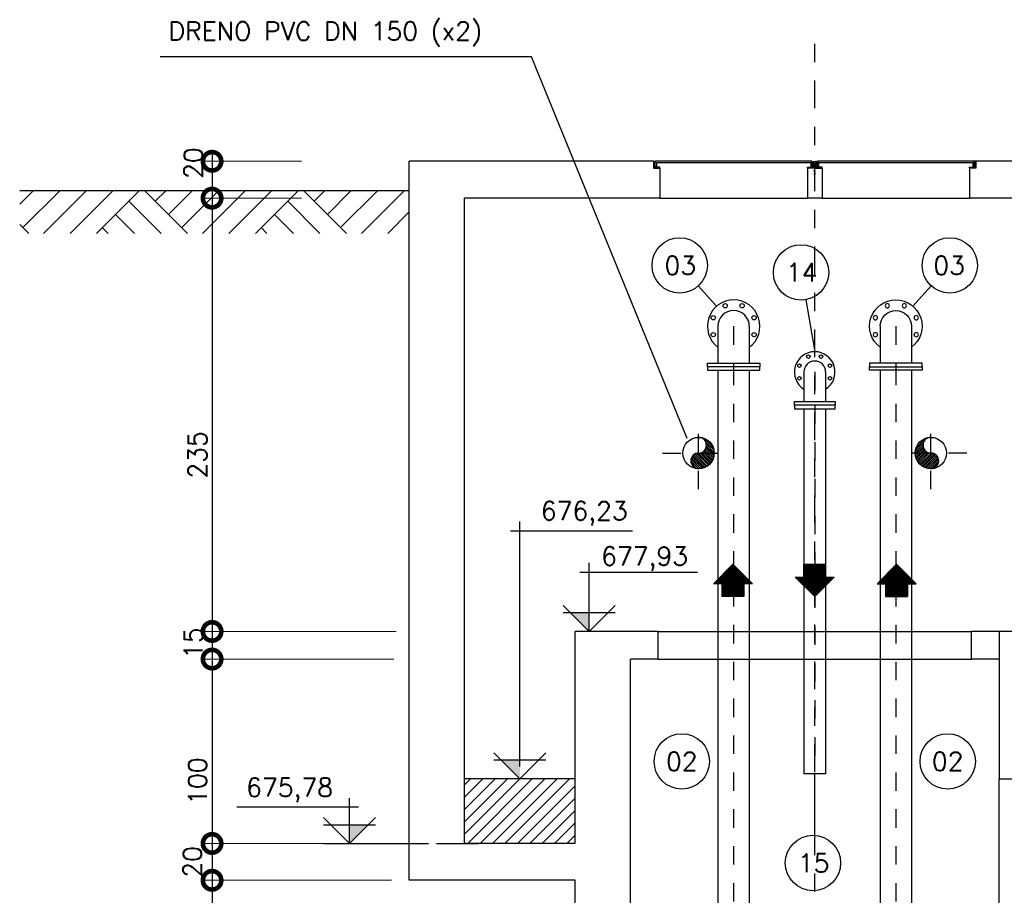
# Model space of a CAD drawing. Header units: millimetres. Extents: x 197878 to 197999, y 8707048 to 8707093.
# Tile 25 of 37: x 197896 to 197901, y 8707072 to 8707077. Entities that reach past the tile are written whole.
import ezdxf
from ezdxf.enums import TextEntityAlignment as Align

# ---------------------------------------------------------------- set-up
doc = ezdxf.new("R2010")
doc.units = ezdxf.units.MM
doc.header["$LTSCALE"] = 0.1
doc.linetypes.add('DASHDOT', pattern=[1, 0.5, -0.25, 0, -0.25])
doc.linetypes.add('HIDDEN', pattern=[0.375, 0.25, -0.125])
doc.layers.get('Defpoints').update_dxf_attribs({"lineweight": 9})
for name, color, linetype in [('BAR-EIXOS', 7, 'DASHDOT'), ('BAR-FUROS', 7, 'Continuous'), ('BAR-PECAS', 2, 'Continuous'), ('CONCRETO', 3, 'Continuous'), ('COTAS', 7, 'Continuous'), ('DIM', 7, 'Continuous'), ('EIXO', 7, 'DASHDOT'), ('ELEVAÇÃO', 2, 'Continuous'), ('ESTRUTURA', 5, 'Continuous'), ('HACHURA', 7, 'Continuous'), ('LFINA', 3, 'Continuous'), ('LGROSSA', 5, 'Continuous'), ('PROJ', 7, 'HIDDEN'), ('RELAÇÀO', 2, 'Continuous'), ('TAMPA', 3, 'Continuous'), ('TERRENO', 1, 'Continuous'), ('TEXTO', 2, 'Continuous')]:
    doc.layers.add(name, color=color, linetype=linetype)
doc.styles.add('romans', font='romans.shx')
doc.dimstyles.get("Standard").update_dxf_attribs({"dimtxt": 0.1, "dimasz": 0.2, "dimexe": 0.05, "dimexo": 0.05, "dimgap": 0.025, "dimtad": 1, "dimtoh": 1, "dimdec": 0, "dimlfac": 100, "dimzin": 0, "dimdsep": 46, "dimtxsty": 'romans', "dimblk1": 'DOTSMALL', "dimblk2": 'DOTSMALL', "dimsah": 1, "dimcen": 0.3, "dimdle": 0.05, "dimclrd": 7, "dimclre": 7, "dimclrt": 2, "dimazin": 0, "dimtfac": 1, "dimtdec": 0, "dimtmove": 2, "dimatfit": 3, "dimldrblk": 'DOTSMALL', "dimfxl": 0, "dimtolj": 1, "dimtzin": 0, "dimlwe": 5, "dimarcsym": 0})

# ---------------------------------------------------------------- blocks, each defined once
blk = doc.blocks.new('_DOTSMALL')
at = {"color": 0, "linetype": 'ByBlock', "const_width": 0.5}
blk.add_lwpolyline([(-0.0625, 0, 1), (0.0625, 0, 1)], format="xyb", close=True, dxfattribs=at)
blk = doc.blocks.new('*D160')
at = {"layer": 'Defpoints', "color": 0}
for p in [(197897.3827, 8707076.0107), (197896.8482, 8707075.8107), (197897.3827, 8707075.8107)]:
    blk.add_point(p, dxfattribs=at)
at = {"layer": 'DIM', "color": 7, "lineweight": -2}
blk.add_line((197896.8482, 8707076.0607), (197896.8482, 8707075.7607), dxfattribs=at)
at = {"layer": 'DIM', "color": 7, "lineweight": 5}
for p, q in [((197897.3327, 8707076.0107), (197896.7982, 8707076.0107)), ((197897.3327, 8707075.8107), (197896.7982, 8707075.8107))]:
    blk.add_line(p, q, dxfattribs=at)
at = {"layer": 'DIM', "color": 7, "lineweight": -2, "xscale": 0.2, "yscale": 0.2, "zscale": 0.2}
for p, rotation in [((197896.8482, 8707076.0107), 90), ((197896.8482, 8707075.8107), 270)]:
    blk.add_blockref('_DOTSMALL', p, dxfattribs=dict(at, rotation=rotation))
at = {"layer": 'DIM', "color": 2, "insert": (197896.7465, 8707076.0007), "char_height": 0.1, "attachment_point": 5, "rotation": 90, "style": 'romans'}
blk.add_mtext('\\A1;20', dxfattribs=at)
blk = doc.blocks.new('*D161')
at = {"layer": 'Defpoints', "color": 0}
for p in [(197897.6827, 8707073.3107), (197896.8482, 8707072.3107), (197897.8846, 8707072.3107)]:
    blk.add_point(p, dxfattribs=at)
at = {"layer": 'DIM', "color": 7, "lineweight": -2}
blk.add_line((197896.8482, 8707073.3607), (197896.8482, 8707072.2607), dxfattribs=at)
at = {"layer": 'DIM', "color": 7, "lineweight": 5}
blk.add_line((197897.8346, 8707072.3107), (197896.7982, 8707072.3107), dxfattribs=at)
at = {"layer": 'DIM', "color": 7, "lineweight": -2, "xscale": 0.2, "yscale": 0.2, "zscale": 0.2}
for p, rotation in [((197896.8482, 8707073.3107), 90), ((197896.8482, 8707072.3107), 270)]:
    blk.add_blockref('_DOTSMALL', p, dxfattribs=dict(at, rotation=rotation))
at = {"layer": 'DIM', "color": 2, "insert": (197896.7698, 8707072.6486), "char_height": 0.1, "attachment_point": 5, "rotation": 90, "style": 'romans'}
blk.add_mtext('\\A1;100', dxfattribs=at)
blk = doc.blocks.new('*D162')
at = {"layer": 'Defpoints', "color": 0}
for p in [(197897.6827, 8707072.3107), (197896.8482, 8707072.1107), (197897.8712, 8707072.1107)]:
    blk.add_point(p, dxfattribs=at)
at = {"layer": 'DIM', "color": 7, "lineweight": -2}
blk.add_line((197896.8482, 8707072.3607), (197896.8482, 8707072.0607), dxfattribs=at)
at = {"layer": 'DIM', "color": 7, "lineweight": 5}
blk.add_line((197897.8212, 8707072.1107), (197896.7982, 8707072.1107), dxfattribs=at)
at = {"layer": 'DIM', "color": 7, "lineweight": -2, "xscale": 0.2, "yscale": 0.2, "zscale": 0.2}
for p, rotation in [((197896.8482, 8707072.3107), 90), ((197896.8482, 8707072.1107), 270)]:
    blk.add_blockref('_DOTSMALL', p, dxfattribs=dict(at, rotation=rotation))
at = {"layer": 'DIM', "color": 2, "insert": (197896.7416, 8707072.2107), "char_height": 0.1, "attachment_point": 5, "rotation": 90, "style": 'romans'}
blk.add_mtext('\\A1;20', dxfattribs=at)
blk = doc.blocks.new('*D163')
at = {"layer": 'Defpoints', "color": 0}
for p in [(197897.3827, 8707072.1107), (197896.8482, 8707070.4107), (197898.7952, 8707070.4107)]:
    blk.add_point(p, dxfattribs=at)
at = {"layer": 'DIM', "color": 7, "lineweight": -2}
blk.add_line((197896.8482, 8707072.1607), (197896.8482, 8707070.3607), dxfattribs=at)
at = {"layer": 'DIM', "color": 7, "lineweight": 5}
blk.add_line((197898.7452, 8707070.4107), (197896.7982, 8707070.4107), dxfattribs=at)
at = {"layer": 'DIM', "color": 7, "lineweight": -2, "xscale": 0.2, "yscale": 0.2, "zscale": 0.2}
for p, rotation in [((197896.8482, 8707072.1107), 90), ((197896.8482, 8707070.4107), 270)]:
    blk.add_blockref('_DOTSMALL', p, dxfattribs=dict(at, rotation=rotation))
at = {"layer": 'DIM', "color": 2, "insert": (197896.7732, 8707071.2607), "char_height": 0.1, "attachment_point": 5, "rotation": 90, "style": 'romans'}
blk.add_mtext('\\A1;170', dxfattribs=at)
blk = doc.blocks.new('*D164')
at = {"layer": 'Defpoints', "color": 0}
for p in [(197897.6827, 8707075.8107), (197896.8482, 8707073.4607), (197897.898, 8707073.4607)]:
    blk.add_point(p, dxfattribs=at)
at = {"layer": 'DIM', "color": 7, "lineweight": -2}
blk.add_line((197896.8482, 8707075.8607), (197896.8482, 8707073.4107), dxfattribs=at)
at = {"layer": 'DIM', "color": 7, "lineweight": 5}
blk.add_line((197897.848, 8707073.4607), (197896.7982, 8707073.4607), dxfattribs=at)
at = {"layer": 'DIM', "color": 7, "lineweight": -2, "xscale": 0.2, "yscale": 0.2, "zscale": 0.2}
for p, rotation in [((197896.8482, 8707075.8107), 90), ((197896.8482, 8707073.4607), 270)]:
    blk.add_blockref('_DOTSMALL', p, dxfattribs=dict(at, rotation=rotation))
at = {"layer": 'DIM', "color": 2, "insert": (197896.7689, 8707074.4181), "char_height": 0.1, "attachment_point": 5, "rotation": 90, "style": 'romans'}
blk.add_mtext('\\A1;235', dxfattribs=at)
blk = doc.blocks.new('*D165')
at = {"layer": 'Defpoints', "color": 0}
for p in [(197897.898, 8707073.4607), (197896.8482, 8707073.3107), (197897.8846, 8707073.3107)]:
    blk.add_point(p, dxfattribs=at)
at = {"layer": 'DIM', "color": 7, "lineweight": -2}
blk.add_line((197896.8482, 8707073.5107), (197896.8482, 8707073.2607), dxfattribs=at)
at = {"layer": 'DIM', "color": 7, "lineweight": 5}
for p, q in [((197897.848, 8707073.4607), (197896.7982, 8707073.4607)), ((197897.8346, 8707073.3107), (197896.7982, 8707073.3107))]:
    blk.add_line(p, q, dxfattribs=at)
at = {"layer": 'DIM', "color": 7, "lineweight": -2, "xscale": 0.2, "yscale": 0.2, "zscale": 0.2}
for p, rotation in [((197896.8482, 8707073.4607), 90), ((197896.8482, 8707073.3107), 270)]:
    blk.add_blockref('_DOTSMALL', p, dxfattribs=dict(at, rotation=rotation))
at = {"layer": 'DIM', "color": 2, "insert": (197896.7465, 8707073.3973), "char_height": 0.1, "attachment_point": 5, "rotation": 90, "style": 'romans'}
blk.add_mtext('\\A1;15', dxfattribs=at)
blk = doc.blocks.new('BB-3-CC01-N10-D100-S0')
at = {"layer": 'BAR-EIXOS'}
blk.add_line((0, 0), (0, -0.18), dxfattribs=at)
at = {"layer": 'BAR-FUROS'}
for centre in [(-0.0344, 0.0831), (0.0344, 0.0831), (-0.0831, 0.0344), (0.0831, 0.0344), (-0.0831, -0.0344), (0.0831, -0.0344)]:
    blk.add_circle(centre, 0.0095, dxfattribs=at)
at = {"layer": 'BAR-PECAS'}
for p, q in [((-0.059, 0), (-0.059, -0.161)), ((0.059, 0), (0.059, -0.161))]:
    blk.add_line(p, q, dxfattribs=at)
blk.add_lwpolyline([(0.11, -0.18), (-0.11, -0.18), (-0.11, -0.161), (0.11, -0.161)], close=True, dxfattribs=at)
for radius, start, end in [(0.11, 302.4364, 237.5636), (0.059, 0, 180)]:
    blk.add_arc((0, 0), radius, start, end, dxfattribs=at)
blk = doc.blocks.new('BB-3-CC01-N10-D150-S0')
at = {"layer": 'BAR-EIXOS'}
blk.add_line((0, 0), (0, -0.22), dxfattribs=at)
at = {"layer": 'BAR-FUROS'}
for centre in [(-0.0459, 0.1109), (0.0459, 0.1109), (-0.1109, 0.0459), (0.1109, 0.0459), (-0.1109, -0.0459), (0.1109, -0.0459)]:
    blk.add_circle(centre, 0.0115, dxfattribs=at)
at = {"layer": 'BAR-PECAS'}
for p, q in [((-0.085, 0), (-0.085, -0.201)), ((0.085, 0), (0.085, -0.201))]:
    blk.add_line(p, q, dxfattribs=at)
blk.add_lwpolyline([(0.1425, -0.22), (-0.1425, -0.22), (-0.1425, -0.201), (0.1425, -0.201)], close=True, dxfattribs=at)
for radius, start, end in [(0.1425, 306.619, 233.381), (0.085, 0, 180)]:
    blk.add_arc((0, 0), radius, start, end, dxfattribs=at)
blk = doc.blocks.new('A$C26ED7CE0')
for p, q in [((0.1661, 0.1761), (0.0461, 0.1761)), ((0.0461, 0.1061), (0.0461, 0.1761)), ((0.1661, 0.1061), (0.1661, 0.1761)), ((0.1061, 0), (0, 0.1061)), ((0.0461, 0.1061), (0, 0.1061)), ((0.1061, 0), (0.2121, 0.1061)), ((0.2121, 0.1061), (0.1661, 0.1061))]:
    blk.add_line(p, q)
at = {"color": 0}
for p, q in [((0.1632, 0.0571), (0.0461, 0.1742)), ((0.1614, 0.0553), (0.0461, 0.1707)), ((0.1596, 0.0536), (0.0461, 0.1671)), ((0.1579, 0.0518), (0.0461, 0.1636)), ((0.1649, 0.0589), (0.0478, 0.1761)), ((0.1667, 0.0606), (0.0513, 0.1761)), ((0.1685, 0.0624), (0.0548, 0.1761)), ((0.1702, 0.0642), (0.0584, 0.1761)), ((0.172, 0.0659), (0.0619, 0.1761)), ((0.1738, 0.0677), (0.0654, 0.1761)), ((0.1755, 0.0695), (0.069, 0.1761)), ((0.1773, 0.0712), (0.0725, 0.1761)), ((0.1791, 0.073), (0.076, 0.1761)), ((0.1809, 0.0748), (0.0796, 0.1761)), ((0.1826, 0.0766), (0.0831, 0.1761)), ((0.1844, 0.0783), (0.0866, 0.1761)), ((0.1862, 0.0801), (0.0902, 0.1761)), ((0.1879, 0.0819), (0.0937, 0.1761)), ((0.1661, 0.1072), (0.0972, 0.1761)), ((0.1661, 0.1108), (0.1008, 0.1761)), ((0.1661, 0.1143), (0.1043, 0.1761)), ((0.1661, 0.1179), (0.1079, 0.1761)), ((0.1661, 0.1214), (0.1114, 0.1761)), ((0.1661, 0.1249), (0.1149, 0.1761)), ((0.1661, 0.1285), (0.1185, 0.1761)), ((0.1661, 0.132), (0.122, 0.1761)), ((0.1661, 0.1355), (0.1255, 0.1761)), ((0.1661, 0.1391), (0.1291, 0.1761)), ((0.1661, 0.1426), (0.1326, 0.1761)), ((0.1661, 0.1461), (0.1361, 0.1761)), ((0.1661, 0.1497), (0.1397, 0.1761)), ((0.1661, 0.1532), (0.1432, 0.1761)), ((0.1661, 0.1567), (0.1467, 0.1761)), ((0.1661, 0.1603), (0.1503, 0.1761)), ((0.1661, 0.1638), (0.1538, 0.1761)), ((0.1661, 0.1674), (0.1574, 0.1761)), ((0.1661, 0.1709), (0.1609, 0.1761)), ((0.1661, 0.1744), (0.1644, 0.1761)), ((0.1561, 0.05), (0.0461, 0.1601)), ((0.1543, 0.0483), (0.0461, 0.1565)), ((0.1526, 0.0465), (0.0461, 0.153)), ((0.1508, 0.0447), (0.0461, 0.1495)), ((0.149, 0.043), (0.0461, 0.1459)), ((0.1473, 0.0412), (0.0461, 0.1424)), ((0.1455, 0.0394), (0.0461, 0.1389)), ((0.1437, 0.0377), (0.0461, 0.1353)), ((0.142, 0.0359), (0.0461, 0.1318)), ((0.1402, 0.0341), (0.0461, 0.1283)), ((0.1384, 0.0324), (0.0461, 0.1247)), ((0.1367, 0.0306), (0.0461, 0.1212)), ((0.1349, 0.0288), (0.0461, 0.1176)), ((0.1331, 0.0271), (0.0461, 0.1141)), ((0.1314, 0.0253), (0.0461, 0.1106)), ((0.1296, 0.0235), (0.0461, 0.107)), ((0.1066, 0.0005), (0.0011, 0.1061)), ((0.1084, 0.0023), (0.0046, 0.1061)), ((0.1101, 0.0041), (0.0081, 0.1061)), ((0.1119, 0.0058), (0.0117, 0.1061)), ((0.1137, 0.0076), (0.0152, 0.1061)), ((0.1154, 0.0094), (0.0188, 0.1061)), ((0.1172, 0.0111), (0.0223, 0.1061)), ((0.119, 0.0129), (0.0258, 0.1061)), ((0.1207, 0.0147), (0.0294, 0.1061)), ((0.1225, 0.0164), (0.0329, 0.1061)), ((0.1243, 0.0182), (0.0364, 0.1061)), ((0.1261, 0.02), (0.04, 0.1061)), ((0.1278, 0.0218), (0.0435, 0.1061)), ((0.1897, 0.0836), (0.1672, 0.1061)), ((0.1915, 0.0854), (0.1708, 0.1061)), ((0.1932, 0.0872), (0.1743, 0.1061)), ((0.195, 0.0889), (0.1779, 0.1061)), ((0.1968, 0.0907), (0.1814, 0.1061)), ((0.1985, 0.0925), (0.1849, 0.1061)), ((0.2003, 0.0942), (0.1885, 0.1061)), ((0.2021, 0.096), (0.192, 0.1061))]:
    blk.add_line(p, q, dxfattribs=at)

msp = doc.modelspace()

# ---------------------------------------------------------------- hatches: boundary and pattern name
at = {"layer": 'BAR-PECAS'}
h = msp.add_hatch(dxfattribs=at)
h.set_pattern_fill('ANSI31', color=9, scale=0.002265, angle=180, style=0)
h.set_pattern_definition([(315, (198009.91519, 8706974.5258995), (-0.0050857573, -0.0050857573), [])])
h.paths.add_polyline_path([(197899.48841, 8707074.34342, -1), (197899.48841, 8707074.42842)])
h.paths.add_polyline_path([(197899.48841, 8707074.42842), (197899.57341, 8707074.42842, -0.4142136), (197899.48841, 8707074.34342)])
h.paths.add_polyline_path([(197899.57341, 8707074.42842), (197899.48841, 8707074.42842, 0.9999987), (197899.48841, 8707074.51342, -0.4142136)])
h = msp.add_hatch(dxfattribs=at)
h.set_pattern_fill('ANSI31', color=9, scale=0.002265, angle=180, style=0)
h.set_pattern_definition([(225, (197790.321623, 8706974.5258995), (0.0050857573, -0.0050857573), [])])
h.paths.add_polyline_path([(197900.74841, 8707074.34342, 1), (197900.74841, 8707074.42842)])
h.paths.add_polyline_path([(197900.74841, 8707074.42842), (197900.66341, 8707074.42842, 0.4142136), (197900.74841, 8707074.34342)])
h.paths.add_polyline_path([(197900.66341, 8707074.42842), (197900.74841, 8707074.42842, -0.9999987), (197900.74841, 8707074.51342, 0.4142136)])
at = {"layer": 'CONCRETO'}
h = msp.add_hatch(dxfattribs=at)
h.set_pattern_fill('AR-CONC', color=256, scale=0.001, style=0)
h.set_pattern_definition([(130, (198005.7883, 8706993.36226), (-0.18218467, -0.01593909), [0.01905, -0.20955]), (185, (198005.7883, 8706993.36226), (0.03524283, 0.19105664), [0.01524, -0.16764]), (79.549, (198005.77312, 8706993.36093), (-0.1469425, 0.17511669), [0.01619, -0.17809]), (133.8158, (198005.7883, 8706993.41306), (-0.27107904, -0.04204233), [0.028575, -0.314325]), (83.3644, (198005.76572, 8706993.40956), (-0.23740423, 0.24742556), [0.024285, -0.267135]), (188.816, (198005.7883, 8706993.41306), (-0.2374046, 0.2474251), [0.02286, -0.25146]), (159, (198005.7629, 8706993.40036), (-0.15161488, -0.10226552), [0.01905, -0.20955]), (214, (198005.7629, 8706993.40036), (-0.06180203, 0.18418797), [0.01524, -0.16764]), (108.5486, (198005.75027, 8706993.39184), (-0.2134165, 0.08192286), [0.01619, -0.17809]), (142.5, (198005.788307, 8706993.36226), (-0.003088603, 0.08455504), [0, -0.165608, 0, -0.17018, 0, -0.168275]), (172.5, (198005.78831, 8706993.36226), (-0.06681966, 0.100180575), [0, -0.097028, 0, -0.161798, 0, -0.064135]), (212.5, (198005.84495, 8706993.36226), (-0.135590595, -0.005728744), [0, -0.0635, 0, -0.19812, 0, -0.26289]), (222.5, (198005.87035, 8706993.36226), (-0.14812918, 0.02542649), [0, -0.08255, 0, -0.131572, 0, -0.18669])])
h.paths.add_polyline_path([(197900.07841, 8707075.92573), (197900.11341, 8707075.92573), (197900.11341, 8707075.96073), (197900.12341, 8707075.96073), (197900.12341, 8707075.92573), (197900.15841, 8707075.92573), (197900.15841, 8707075.81073), (197900.07841, 8707075.81073)])
at = {"layer": 'ELEVAÇÃO'}
for points in [[(197898.89415, 8707073.56215), (197898.79273, 8707073.56215), (197898.89415, 8707073.46073)], [(197898.51841, 8707072.76215), (197898.41699, 8707072.76215), (197898.51841, 8707072.66073)], [(197897.59361, 8707072.41215), (197897.69503, 8707072.41215), (197897.59361, 8707072.31073)]]:
    msp.add_hatch(color=256, dxfattribs=at).paths.add_polyline_path(points)
at = {"layer": 'HACHURA'}
h = msp.add_hatch(dxfattribs=at)
h.set_pattern_fill('ANSI31', color=256, scale=0.015, style=0)
h.set_pattern_definition([(45, (-523782.578406, -252238.618236), (-0.033675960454, 0.033675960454), [])])
h.paths.add_polyline_path([(197898.81841, 8707072.31073), (197898.81841, 8707072.66073), (197898.21841, 8707072.66073), (197898.21841, 8707072.31073)])
at = {"layer": 'PROJ'}
h = msp.add_hatch(dxfattribs=at)
h.set_pattern_fill('ANSI31', color=256, scale=0.025, style=0)
h.set_pattern_definition([(135, (198043.78695, 8707038.7889183), (0.00220970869, 0.00220970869), [])])
h.paths.add_polyline_path([(197900.07841, 8707075.97898), (197900.10841, 8707075.97898), (197900.10841, 8707076.00898), (197900.11341, 8707076.00898), (197900.11341, 8707075.97398), (197900.07841, 8707075.97398)])
h = msp.add_hatch(dxfattribs=at)
h.set_pattern_fill('ANSI31', color=256, scale=0.025, style=0)
h.set_pattern_definition([(45, (197756.4498633, 8707038.7889183), (-0.00220970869, 0.00220970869), [])])
h.paths.add_polyline_path([(197900.15841, 8707075.97898), (197900.12841, 8707075.97898), (197900.12841, 8707076.00898), (197900.12341, 8707076.00898), (197900.12341, 8707075.97398), (197900.15841, 8707075.97398)])
h = msp.add_hatch(dxfattribs=at)
h.set_pattern_fill('ANSI31', color=256, scale=0.025, style=0)
h.set_pattern_definition([(135, (198044.66695, 8707038.7889183), (0.00220970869, 0.00220970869), [])])
h.paths.add_polyline_path([(197900.95841, 8707075.97898), (197900.98841, 8707075.97898), (197900.98841, 8707076.00898), (197900.99341, 8707076.00898), (197900.99341, 8707075.97398), (197900.95841, 8707075.97398)])
at = {"layer": 'TERRENO'}
h = msp.add_hatch(dxfattribs=at)
h.set_pattern_fill('AR-PARQ1', scale=0.002, angle=45, style=0)
h.set_pattern_definition([(135, (38025.2066, -61005.3963), (-0.862104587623, 6e-17), [0.6096, -0.6096]), (135, (38025.27845, -61005.32446), (-0.862104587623, 6e-17), [0.6096, -0.6096]), (135, (38025.3503, -61005.2526), (-0.862104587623, 6e-17), [0.6096, -0.6096]), (135, (38025.42214, -61005.1808), (-0.862104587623, 6e-17), [0.6096, -0.6096]), (135, (38025.494, -61005.10893), (-0.862104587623, 6e-17), [0.6096, -0.6096]), (135, (38025.5658, -61005.0371), (-0.862104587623, 6e-17), [0.6096, -0.6096]), (135, (38025.63767, -61004.96525), (-0.862104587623, 6e-17), [0.6096, -0.6096]), (45, (38024.77556, -61004.96525), (0.862104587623, -6e-17), [0.6096, -0.6096]), (45, (38024.7037, -61004.8934), (0.862104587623, -6e-17), [0.6096, -0.6096]), (45, (38024.6319, -61004.82156), (0.862104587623, -6e-17), [0.6096, -0.6096]), (45, (38024.56003, -61004.7497), (0.862104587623, -6e-17), [0.6096, -0.6096]), (45, (38024.4882, -61004.6779), (0.862104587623, -6e-17), [0.6096, -0.6096]), (45, (38024.41635, -61004.60604), (0.862104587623, -6e-17), [0.6096, -0.6096]), (45, (38024.3445, -61004.5342), (0.862104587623, -6e-17), [0.6096, -0.6096])])
h.paths.add_polyline_path([(197897.91841, 8707075.6193), (197897.91841, 8707075.85073), (197895.8043, 8707075.85073), (197895.8043, 8707075.6193)])

# ---------------------------------------------------------------- linework, layer by layer
for p, q in [((197899.27841, 8707075.81073), (197900.07841, 8707075.81073)), ((197900.15841, 8707075.81073), (197900.95841, 8707075.81073))]:
    msp.add_line(p, q)
at = {"layer": 'BAR-EIXOS'}
for p, q in [((197899.67841, 8707074.89606), (197899.67841, 8707070.56073)), ((197900.55841, 8707074.89606), (197900.55841, 8707070.56073)), ((197900.11841, 8707074.68793), (197900.11841, 8707072.68793)), ((197899.48841, 8707074.23247), (197899.48841, 8707074.62436)), ((197900.74841, 8707074.23247), (197900.74841, 8707074.62436)), ((197899.29246, 8707074.42842), (197899.68435, 8707074.42842)), ((197900.94435, 8707074.42842), (197900.55246, 8707074.42842))]:
    msp.add_line(p, q, dxfattribs=at)
at = {"layer": 'BAR-PECAS'}
for p, q in [((197899.59341, 8707074.87706), (197899.59341, 8707071.29635)), ((197899.76341, 8707074.87706), (197899.76341, 8707071.2963)), ((197900.47341, 8707074.87706), (197900.47341, 8707071.2963)), ((197900.64341, 8707074.87706), (197900.64341, 8707071.29635)), ((197900.05941, 8707074.66893), (197900.05941, 8707072.68793)), ((197900.17741, 8707074.66893), (197900.17741, 8707072.68793)), ((197900.17741, 8707072.68793), (197900.05941, 8707072.68793))]:
    msp.add_line(p, q, dxfattribs=at)
for points in [[(197899.82091, 8707074.89606), (197899.53591, 8707074.89606), (197899.53591, 8707074.87706), (197899.82091, 8707074.87706)], [(197900.41591, 8707074.89606), (197900.70091, 8707074.89606), (197900.70091, 8707074.87706), (197900.41591, 8707074.87706)], [(197900.22841, 8707074.68793), (197900.00841, 8707074.68793), (197900.00841, 8707074.66893), (197900.22841, 8707074.66893)]]:
    msp.add_lwpolyline(points, close=True, dxfattribs=at)
for centre in [(197899.48841, 8707074.42842), (197900.74841, 8707074.42842)]:
    msp.add_circle(centre, 0.085, dxfattribs=at)
for centre, start, end in [((197899.48841, 8707074.47092), 270, 90), ((197900.74841, 8707074.47092), 90, 270), ((197899.48841, 8707074.38592), 90, 270), ((197900.74841, 8707074.38592), 270, 90)]:
    msp.add_arc(centre, 0.0425, start, end, dxfattribs=at)
at = {"layer": 'DIM'}
for p, q in [((197897.45248, 8707072.31073), (197898.02304, 8707072.31073)), ((197898.06638, 8707072.31073), (197898.29341, 8707072.31073))]:
    msp.add_line(p, q, dxfattribs=at)
at = {"layer": 'EIXO', "ltscale": 3}
msp.add_line((197900.11841, 8707069.99805), (197900.11841, 8707076.69083), dxfattribs=at)
at = {"layer": 'ELEVAÇÃO', "color": 3, "linetype": 'Continuous'}
for p, q in [((197898.51841, 8707072.72761), (197898.51841, 8707074.05699)), ((197898.46841, 8707074.00699), (197899.12888, 8707074.00699)), ((197898.89415, 8707073.46073), (197898.89415, 8707073.83221)), ((197898.84415, 8707073.78221), (197899.48162, 8707073.78221)), ((197898.89415, 8707073.46073), (197898.75273, 8707073.60215)), ((197898.89415, 8707073.46073), (197899.03557, 8707073.60215)), ((197899.03557, 8707073.56215), (197898.75273, 8707073.56215)), ((197898.51841, 8707072.66073), (197898.37699, 8707072.80215)), ((197898.51841, 8707072.66073), (197898.65983, 8707072.80215)), ((197898.65983, 8707072.76215), (197898.37699, 8707072.76215)), ((197897.59361, 8707072.31073), (197897.59361, 8707072.55712)), ((197897.64361, 8707072.50712), (197896.98314, 8707072.50712)), ((197897.59361, 8707072.31073), (197897.45219, 8707072.45215)), ((197897.59361, 8707072.31073), (197897.73503, 8707072.45215)), ((197897.45219, 8707072.41215), (197897.73503, 8707072.41215))]:
    msp.add_line(p, q, dxfattribs=at)
at = {"layer": 'ESTRUTURA'}
for p, q in [((197897.91841, 8707072.11073), (197897.91841, 8707076.01073)), ((197899.24341, 8707076.01073), (197897.91841, 8707076.01073)), ((197900.11341, 8707076.00898), (197900.12341, 8707076.00898)), ((197900.11341, 8707076.00898), (197900.11341, 8707075.97398)), ((197900.12341, 8707076.00898), (197900.12341, 8707075.97398)), ((197902.31841, 8707076.01073), (197900.99341, 8707076.01073)), ((197900.07841, 8707075.97398), (197900.07841, 8707075.81073)), ((197900.11341, 8707075.97398), (197900.07841, 8707075.97398)), ((197900.12341, 8707075.97398), (197900.15841, 8707075.97398)), ((197900.15841, 8707075.97398), (197900.15841, 8707075.81073)), ((197898.21841, 8707072.31073), (197898.21841, 8707075.81073)), ((197899.27841, 8707075.81073), (197898.21841, 8707075.81073)), ((197900.15841, 8707075.81073), (197900.07841, 8707075.81073)), ((197902.01841, 8707075.81073), (197900.95841, 8707075.81073)), ((197898.81841, 8707072.31073), (197898.81841, 8707073.46073)), ((197899.26841, 8707073.46073), (197898.81841, 8707073.46073)), ((197899.26841, 8707073.31073), (197899.26841, 8707073.46073)), ((197900.96841, 8707073.31073), (197900.96841, 8707073.46073)), ((197901.11841, 8707073.46073), (197900.96841, 8707073.46073)), ((197899.11841, 8707070.41073), (197899.11841, 8707073.31073)), ((197899.26841, 8707073.31073), (197899.11841, 8707073.31073)), ((197901.11841, 8707073.31073), (197900.96841, 8707073.31073)), ((197901.11841, 8707070.41073), (197901.11841, 8707072.66073)), ((197901.11841, 8707072.66073), (197901.24339, 8707072.66073)), ((197898.81841, 8707072.31073), (197898.21841, 8707072.31073)), ((197898.81841, 8707072.11073), (197897.91841, 8707072.11073)), ((197898.81841, 8707070.11073), (197898.81841, 8707072.11073))]:
    msp.add_line(p, q, dxfattribs=at)
at = {"layer": 'ESTRUTURA', "color": 4}
msp.add_line((197898.81841, 8707072.66073), (197898.21841, 8707072.66073), dxfattribs=at)
at = {"layer": 'ESTRUTURA'}
for points in [[(197899.24341, 8707076.01073), (197899.24341, 8707075.97398), (197899.27841, 8707075.97398), (197899.27841, 8707075.81073)], [(197900.99341, 8707076.01073), (197900.99341, 8707075.97398), (197900.95841, 8707075.97398), (197900.95841, 8707075.81073)]]:
    msp.add_lwpolyline(points, dxfattribs=at)
at = {"layer": 'LFINA', "color": 3}
for p, q in [((197899.26841, 8707073.46073), (197900.96841, 8707073.46073)), ((197899.26841, 8707073.31073), (197900.96841, 8707073.31073))]:
    msp.add_line(p, q, dxfattribs=at)
at = {"layer": 'LFINA'}
for p, q in [((197901.11841, 8707073.46073), (197901.11841, 8707072.66073)), ((197901.24311, 8707073.46073), (197901.11841, 8707073.46073))]:
    msp.add_line(p, q, dxfattribs=at)
at = {"layer": 'LGROSSA'}
msp.add_line((197900.98841, 8707076.01073), (197900.98841, 8707076.01073), dxfattribs=at)
at = {"layer": 'PROJ'}
for p, q in [((197899.24341, 8707076.00312), (197899.24841, 8707076.00812)), ((197899.24341, 8707075.9987), (197899.24841, 8707076.0037)), ((197899.24341, 8707075.99428), (197899.24841, 8707075.99928)), ((197899.24341, 8707075.98986), (197899.24841, 8707075.99486)), ((197899.24341, 8707075.98544), (197899.24841, 8707075.99044)), ((197899.24341, 8707075.98102), (197899.24841, 8707075.98602)), ((197899.24341, 8707075.9766), (197899.24841, 8707075.9816)), ((197899.24521, 8707075.97398), (197899.25021, 8707075.97898)), ((197899.24962, 8707075.97398), (197899.25462, 8707075.97898)), ((197899.25404, 8707075.97398), (197899.25904, 8707075.97898)), ((197899.25846, 8707075.97398), (197899.26346, 8707075.97898)), ((197899.26288, 8707075.97398), (197899.26788, 8707075.97898)), ((197899.2673, 8707075.97398), (197899.2723, 8707075.97898)), ((197899.27172, 8707075.97398), (197899.27672, 8707075.97898)), ((197899.27614, 8707075.97398), (197899.27841, 8707075.97624)), ((197900.13906, 8707075.97898), (197900.13986, 8707075.97978)), ((197900.98236, 8707075.97898), (197900.98256, 8707075.97918))]:
    msp.add_line(p, q, dxfattribs=at)
at = {"layer": 'RELAÇÀO', "color": 3}
for p, q in [((197899.48621, 8707075.33456), (197899.58581, 8707075.22437)), ((197900.7506, 8707075.33456), (197900.651, 8707075.22437)), ((197900.06968, 8707075.25994), (197900.11841, 8707074.97793)), ((197900.11841, 8707072.35451), (197900.11841, 8707072.68793))]:
    msp.add_line(p, q, dxfattribs=at)
msp.add_lwpolyline([(197899.42619, 8707074.50628), (197898.58203, 8707076.57685), (197896.56648, 8707076.57685)], dxfattribs=at)
for centre in [(197899.38553, 8707075.44594), (197900.85128, 8707075.44594), (197900.04412, 8707075.40789), (197899.39695, 8707072.75568), (197900.83986, 8707072.75568), (197900.10876, 8707072.20468)]:
    msp.add_circle(centre, 0.15014, dxfattribs=at)
at = {"layer": 'TAMPA'}
for p, q in [((197899.24341, 8707076.01073), (197899.24841, 8707076.01073)), ((197899.24841, 8707075.97898), (197899.24841, 8707076.01073)), ((197900.10341, 8707076.01073), (197899.25341, 8707076.01073)), ((197899.25341, 8707076.01073), (197899.25341, 8707076.00438)), ((197899.25341, 8707075.97898), (197899.25341, 8707076.00438)), ((197899.25976, 8707076.00438), (197899.25976, 8707075.97898)), ((197900.10341, 8707076.00438), (197900.10341, 8707076.01073)), ((197900.10841, 8707075.97898), (197900.10841, 8707076.00898)), ((197900.10841, 8707076.00898), (197900.11341, 8707076.00898)), ((197900.12841, 8707076.00898), (197900.12341, 8707076.00898)), ((197900.12841, 8707075.97898), (197900.12841, 8707076.00898)), ((197900.99341, 8707076.01073), (197900.13341, 8707076.01073)), ((197900.13341, 8707076.01073), (197900.13341, 8707076.00438)), ((197900.98341, 8707076.00438), (197900.98341, 8707076.01073)), ((197900.98841, 8707075.97898), (197900.98841, 8707076.01073)), ((197900.99341, 8707076.01073), (197900.98841, 8707076.01073)), ((197899.27841, 8707075.97898), (197899.24841, 8707075.97898)), ((197899.25976, 8707075.97898), (197899.25341, 8707075.97898)), ((197899.27841, 8707075.97398), (197899.27841, 8707075.97898)), ((197900.07841, 8707075.97398), (197900.07841, 8707075.97898)), ((197900.07841, 8707075.97898), (197900.10841, 8707075.97898)), ((197900.15841, 8707075.97898), (197900.12841, 8707075.97898)), ((197900.15841, 8707075.97398), (197900.15841, 8707075.97898)), ((197900.95841, 8707075.97398), (197900.95841, 8707075.97898)), ((197900.95841, 8707075.97898), (197900.98841, 8707075.97898))]:
    msp.add_line(p, q, dxfattribs=at)
for points in [[(197899.25976, 8707076.00438), (197900.09706, 8707076.00438), (197900.09706, 8707075.97898), (197900.10341, 8707075.97898), (197900.10341, 8707076.00438)], [(197900.13341, 8707076.00438), (197900.13341, 8707075.97898), (197900.13976, 8707075.97898), (197900.13976, 8707076.00438), (197900.97706, 8707076.00438), (197900.97706, 8707075.97898), (197900.98341, 8707075.97898), (197900.98341, 8707076.00438)]]:
    msp.add_lwpolyline(points, dxfattribs=at)
at = {"layer": 'TERRENO'}
msp.add_line((197897.91841, 8707075.85073), (197895.8043, 8707075.85073), dxfattribs=at)

# ---------------------------------------------------------------- block references
at = {"layer": 'BAR-PECAS'}
for name, p in [('BB-3-CC01-N10-D150-S0', (197899.67841, 8707075.11606)), ('BB-3-CC01-N10-D100-S0', (197900.11841, 8707074.86793))]:
    msp.add_blockref(name, p, dxfattribs=at)
at = {"layer": 'BAR-PECAS', "xscale": -1}
msp.add_blockref('BB-3-CC01-N10-D150-S0', (197900.55841, 8707075.11606), dxfattribs=at)
at = {"layer": 'COTAS', "xscale": -1, "rotation": 180}
msp.add_blockref('A$C26ED7CE0', (197899.56827, 8707073.82579), dxfattribs=at)
at = {"layer": 'COTAS', "xscale": -1}
msp.add_blockref('A$C26ED7CE0', (197900.22447, 8707073.64972), dxfattribs=at)
at = {"layer": 'COTAS', "rotation": 180}
msp.add_blockref('A$C26ED7CE0', (197900.66855, 8707073.82579), dxfattribs=at)

# ---------------------------------------------------------------- texts
at = {"layer": 'RELAÇÀO', "style": 'romans'}
for s, p in [('03', (197899.38918, 8707075.44594)), ('14', (197900.04777, 8707075.40789)), ('03', (197900.84763, 8707075.44594)), ('02', (197899.39695, 8707072.75568)), ('02', (197900.83986, 8707072.75568)), ('15', (197900.11241, 8707072.20468))]:
    msp.add_text(s, height=0.1, dxfattribs=at).set_placement(p, align=Align.MIDDLE)
at = {"layer": 'TEXTO', "style": 'romans'}
for s, p in [('DRENO PVC DN 150 (x2)', (197896.61172, 8707076.66708)), ('676,23', (197898.63209, 8707074.06498)), ('677,93', (197898.95949, 8707073.81895)), ('675,78', (197897.03303, 8707072.5651))]:
    msp.add_text(s, height=0.1, dxfattribs=at).set_placement(p)

# ---------------------------------------------------------------- dimensions: what is measured, and where the dimension line sits
at = {"layer": 'DIM'}
for base, p1, p2, override, picture, middle in [((197896.84818, 8707075.81073), (197897.38275, 8707076.01073), (197897.38275, 8707075.81073), {"dimse1": 0}, '*D160', (197896.74649, 8707076.00068)), ((197896.84818, 8707073.46073), (197897.68275, 8707075.81073), (197897.89797, 8707073.46073), {"dimse1": 1}, '*D164', (197896.76888, 8707074.41812)), ((197896.84818, 8707073.31073), (197897.89797, 8707073.46073), (197897.88458, 8707073.31073), {"dimse1": 0}, '*D165', (197896.74649, 8707073.39734)), ((197896.84818, 8707072.31073), (197897.68275, 8707073.31073), (197897.88458, 8707072.31073), {"dimse1": 1}, '*D161', (197896.76982, 8707072.6486)), ((197896.84818, 8707072.11073), (197897.68275, 8707072.31073), (197897.87119, 8707072.11073), {"dimse1": 1}, '*D162', (197896.74158, 8707072.21073))]:
    dim = msp.add_linear_dim(base=base, p1=p1, p2=p2, angle=90, dimstyle='Standard', override=override, dxfattribs=at)
    dim.commit()
    dim.dimension.update_dxf_attribs({"geometry": picture, "text_midpoint": middle, "dimtype": 160})
dim = msp.add_linear_dim(base=(197896.84818, 8707070.41073), p1=(197897.38275, 8707072.11073), p2=(197898.79519, 8707070.41073), angle=90, dimstyle='Standard', override={"dimse1": 1}, dxfattribs=at)
dim.commit()
dim.dimension.update_dxf_attribs({"geometry": '*D163', "text_midpoint": (197896.77318, 8707071.26073)})

doc.saveas('drawing.dxf')
